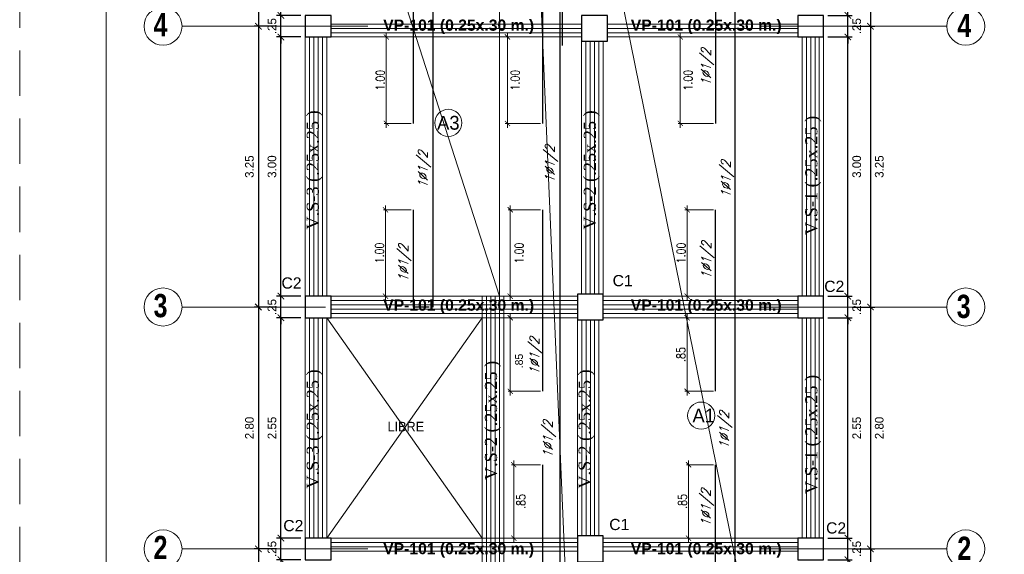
# Model space of a CAD drawing. Header units: metres. Extents: x -11 to 490, y -19 to 215.
# Tile 46 of 73: x 89 to 100, y 4 to 10. Entities that reach past the tile are written whole.
import ezdxf
from ezdxf.enums import TextEntityAlignment as Align

# ---------------------------------------------------------------- set-up
doc = ezdxf.new("R2010")
doc.units = ezdxf.units.M
doc.linetypes.add('DASHED', pattern=[19.05, 12.7, -6.35])
doc.linetypes.add('HIDDEN', pattern=[0.375, 0.25, -0.125])
for name, color, linetype, lineweight in [('COLUMNAS', 5, 'Continuous', 80), ('COTAS', 9, 'Continuous', 13), ('EJES', 251, 'Continuous', 20), ('LAYER2', 1, 'Continuous', 20), ('Pluma 0.2', 252, 'Continuous', 20)]:
    doc.layers.add(name, color=color, linetype=linetype, lineweight=lineweight)
doc.layers.add('FIERRO', color=5, linetype='Continuous')
doc.layers.add('VIGAS', color=2, linetype='Continuous')
doc.layers.add('no se imprime', color=8, linetype='DASHED', plot=False)
doc.layers.add('PLUMA 0.8', color=7, linetype='Continuous', lineweight=80, true_color=0x2e2e2e)
doc.layers.add('VIGAS DE CIMENTACION', color=6, linetype='Continuous', lineweight=30, true_color=0xff00ff)
doc.styles.add('ARIAL', font='arial.ttf', dxfattribs={"width": 0.95})
doc.styles.add('ARIALNEG', font='arialbd.ttf')
doc.styles.add('DUTCHBI', font='dutchbi.ttf')
doc.styles.add('joe1', font='impact.ttf')
doc.styles.add('STYLE5', font='romans.shx', dxfattribs={"width": 0.8})
doc.styles.add('TEXTOCENT', font='GOTHIC.TTF')
doc.styles.add('ZOILA', font='arial.ttf', dxfattribs={"oblique": 0.01})
doc.dimstyles.new('PLANTA50', dxfattribs={"dimscale": 0.5, "dimtxt": 0.2, "dimasz": 0.15, "dimexe": 0.1, "dimexo": 0.1, "dimgap": 0.1, "dimtad": 2, "dimzin": 7, "dimdsep": 46, "dimtxsty": 'TEXTOCENT', "dimblk": 'ARCHTICK', "dimcen": 0.2, "dimdle": 0.1, "dimclrd": 8, "dimclre": 8, "dimclrt": 256, "dimaunit": 1, "dimadec": 0, "dimazin": 0, "dimtfac": 1, "dimtix": 1, "dimtmove": 2, "dimatfit": 3, "dimldrblk": 'ARCHTICK', "dimfxl": 1, "dimtolj": 1, "dimtzin": 0, "dimarcsym": 0})

# ---------------------------------------------------------------- blocks, each defined once
blk = doc.blocks.new('_ARCHTICK')
at = {"color": 0, "linetype": 'ByBlock', "const_width": 0.15}
blk.add_lwpolyline([(-0.5, -0.5), (0.5, 0.5)], dxfattribs=at)
blk = doc.blocks.new('*D665')
at = {"layer": 'COTAS', "color": 8, "lineweight": -2, "transparency": 16777216}
for p, q in [((98.362, 3.92), (98.624, 3.92)), ((98.574, 3.97), (98.574, 0.295)), ((98.132, 0.345), (98.624, 0.345))]:
    blk.add_line(p, q, dxfattribs=at)
at = {"layer": 'Defpoints', "color": 0, "lineweight": 5, "transparency": 16777216}
for p in [(98.312, 3.92), (98.082, 0.345), (98.574, 0.345)]:
    blk.add_point(p, dxfattribs=at)
at = {"layer": 'COTAS', "color": 8, "lineweight": -2, "transparency": 16777216, "xscale": 0.075, "yscale": 0.075, "zscale": 0.075}
for p, rotation in [((98.574, 3.92), 90), ((98.574, 0.345), 270)]:
    blk.add_blockref('_ARCHTICK', p, dxfattribs=dict(at, rotation=rotation))
at = {"layer": 'COTAS', "transparency": 16777216, "insert": (98.676, 2.133), "char_height": 0.1, "attachment_point": 5, "rotation": 90, "style": 'TEXTOCENT'}
blk.add_mtext('\\A1;3.58', dxfattribs=at)
blk = doc.blocks.new('*D607')
at = {"layer": 'COTAS', "color": 8, "lineweight": -2, "transparency": 16777216}
for p, q in [((98.312, 4.045), (98.312, 4.12)), ((98.082, 4.045), (98.362, 4.045)), ((98.312, 3.795), (98.312, 4.045)), ((98.082, 3.795), (98.362, 3.795)), ((98.312, 3.795), (98.312, 3.72))]:
    blk.add_line(p, q, dxfattribs=at)
at = {"layer": 'Defpoints', "color": 0, "lineweight": 5, "transparency": 16777216}
for p in [(98.032, 4.045), (98.312, 4.045), (98.032, 3.795)]:
    blk.add_point(p, dxfattribs=at)
at = {"layer": 'COTAS', "color": 8, "lineweight": -2, "transparency": 16777216, "xscale": 0.075, "yscale": 0.075, "zscale": 0.075}
for p, rotation in [((98.312, 4.045), 270), ((98.312, 3.795), 90)]:
    blk.add_blockref('_ARCHTICK', p, dxfattribs=dict(at, rotation=rotation))
at = {"layer": 'COTAS', "transparency": 16777216, "insert": (98.415, 3.92), "char_height": 0.1, "attachment_point": 5, "rotation": 90, "style": 'TEXTOCENT'}
blk.add_mtext('\\A1;.25', dxfattribs=at)
blk = doc.blocks.new('*D608')
at = {"layer": 'COTAS', "color": 8, "lineweight": -2, "transparency": 16777216}
for p, q in [((98.312, 3.995), (98.312, 6.645)), ((98.082, 6.595), (98.362, 6.595)), ((98.082, 4.045), (98.362, 4.045))]:
    blk.add_line(p, q, dxfattribs=at)
at = {"layer": 'Defpoints', "color": 0, "lineweight": 5, "transparency": 16777216}
for p in [(98.032, 6.595), (98.312, 6.595), (98.032, 4.045)]:
    blk.add_point(p, dxfattribs=at)
at = {"layer": 'COTAS', "color": 8, "lineweight": -2, "transparency": 16777216, "xscale": 0.075, "yscale": 0.075, "zscale": 0.075}
for p, rotation in [((98.312, 6.595), 90), ((98.312, 4.045), 270)]:
    blk.add_blockref('_ARCHTICK', p, dxfattribs=dict(at, rotation=rotation))
at = {"layer": 'COTAS', "transparency": 16777216, "insert": (98.415, 5.32), "char_height": 0.1, "attachment_point": 5, "rotation": 90, "style": 'TEXTOCENT'}
blk.add_mtext('\\A1;2.55', dxfattribs=at)
blk = doc.blocks.new('*D609')
at = {"layer": 'COTAS', "color": 8, "lineweight": -2, "transparency": 16777216}
for p, q in [((98.082, 9.845), (98.362, 9.845)), ((98.312, 6.795), (98.312, 9.895)), ((98.082, 6.845), (98.362, 6.845))]:
    blk.add_line(p, q, dxfattribs=at)
at = {"layer": 'Defpoints', "color": 0, "lineweight": 5, "transparency": 16777216}
for p in [(98.032, 9.845), (98.312, 9.845), (98.032, 6.845)]:
    blk.add_point(p, dxfattribs=at)
at = {"layer": 'COTAS', "color": 8, "lineweight": -2, "transparency": 16777216, "xscale": 0.075, "yscale": 0.075, "zscale": 0.075}
for p, rotation in [((98.312, 9.845), 90), ((98.312, 6.845), 270)]:
    blk.add_blockref('_ARCHTICK', p, dxfattribs=dict(at, rotation=rotation))
at = {"layer": 'COTAS', "transparency": 16777216, "insert": (98.415, 8.345), "char_height": 0.1, "attachment_point": 5, "rotation": 90, "style": 'TEXTOCENT'}
blk.add_mtext('\\A1;3.00', dxfattribs=at)
blk = doc.blocks.new('*D610')
at = {"layer": 'COTAS', "color": 8, "lineweight": -2, "transparency": 16777216}
for p, q in [((98.312, 10.095), (98.312, 10.17)), ((98.082, 10.095), (98.362, 10.095)), ((98.312, 9.845), (98.312, 10.095)), ((98.082, 9.845), (98.362, 9.845)), ((98.312, 9.845), (98.312, 9.77))]:
    blk.add_line(p, q, dxfattribs=at)
at = {"layer": 'Defpoints', "color": 0, "lineweight": 5, "transparency": 16777216}
for p in [(98.032, 10.095), (98.312, 10.095), (98.032, 9.845)]:
    blk.add_point(p, dxfattribs=at)
at = {"layer": 'COTAS', "color": 8, "lineweight": -2, "transparency": 16777216, "xscale": 0.075, "yscale": 0.075, "zscale": 0.075}
for p, rotation in [((98.312, 10.095), 270), ((98.312, 9.845), 90)]:
    blk.add_blockref('_ARCHTICK', p, dxfattribs=dict(at, rotation=rotation))
at = {"layer": 'COTAS', "transparency": 16777216, "insert": (98.415, 9.97), "char_height": 0.1, "attachment_point": 5, "rotation": 90, "style": 'TEXTOCENT'}
blk.add_mtext('\\A1;.25', dxfattribs=at)
blk = doc.blocks.new('*D619')
at = {"layer": 'COTAS', "color": 8, "lineweight": -2, "transparency": 16777216}
for p, q in [((98.574, 6.77), (98.574, 3.87)), ((98.362, 6.72), (98.624, 6.72)), ((98.362, 3.92), (98.624, 3.92))]:
    blk.add_line(p, q, dxfattribs=at)
at = {"layer": 'Defpoints', "color": 0, "lineweight": 5, "transparency": 16777216}
for p in [(98.312, 6.72), (98.312, 3.92), (98.574, 3.92)]:
    blk.add_point(p, dxfattribs=at)
at = {"layer": 'COTAS', "color": 8, "lineweight": -2, "transparency": 16777216, "xscale": 0.075, "yscale": 0.075, "zscale": 0.075}
for p, rotation in [((98.574, 6.72), 90), ((98.574, 3.92), 270)]:
    blk.add_blockref('_ARCHTICK', p, dxfattribs=dict(at, rotation=rotation))
at = {"layer": 'COTAS', "transparency": 16777216, "insert": (98.676, 5.32), "char_height": 0.1, "attachment_point": 5, "rotation": 90, "style": 'TEXTOCENT'}
blk.add_mtext('\\A1;2.80', dxfattribs=at)
blk = doc.blocks.new('*D620')
at = {"layer": 'COTAS', "color": 8, "lineweight": -2, "transparency": 16777216}
for p, q in [((98.362, 13.02), (98.624, 13.02)), ((98.574, 13.07), (98.574, 9.92)), ((98.362, 9.97), (98.624, 9.97))]:
    blk.add_line(p, q, dxfattribs=at)
at = {"layer": 'Defpoints', "color": 0, "lineweight": 5, "transparency": 16777216}
for p in [(98.312, 13.02), (98.312, 9.97), (98.574, 9.97)]:
    blk.add_point(p, dxfattribs=at)
at = {"layer": 'COTAS', "color": 8, "lineweight": -2, "transparency": 16777216, "xscale": 0.075, "yscale": 0.075, "zscale": 0.075}
for p, rotation in [((98.574, 13.02), 90), ((98.574, 9.97), 270)]:
    blk.add_blockref('_ARCHTICK', p, dxfattribs=dict(at, rotation=rotation))
at = {"layer": 'COTAS', "transparency": 16777216, "insert": (98.676, 11.495), "char_height": 0.1, "attachment_point": 5, "rotation": 90, "style": 'TEXTOCENT'}
blk.add_mtext('\\A1;3.05', dxfattribs=at)
blk = doc.blocks.new('*D624')
at = {"layer": 'COTAS', "color": 8, "lineweight": -2, "transparency": 16777216}
for p, q in [((98.082, 6.845), (98.362, 6.845)), ((98.312, 6.845), (98.312, 6.92)), ((98.312, 6.595), (98.312, 6.845)), ((98.082, 6.595), (98.362, 6.595)), ((98.312, 6.595), (98.312, 6.52))]:
    blk.add_line(p, q, dxfattribs=at)
at = {"layer": 'Defpoints', "color": 0, "lineweight": 5, "transparency": 16777216}
for p in [(98.032, 6.845), (98.312, 6.845), (98.032, 6.595)]:
    blk.add_point(p, dxfattribs=at)
at = {"layer": 'COTAS', "color": 8, "lineweight": -2, "transparency": 16777216, "xscale": 0.075, "yscale": 0.075, "zscale": 0.075}
for p, rotation in [((98.312, 6.845), 270), ((98.312, 6.595), 90)]:
    blk.add_blockref('_ARCHTICK', p, dxfattribs=dict(at, rotation=rotation))
at = {"layer": 'COTAS', "transparency": 16777216, "insert": (98.415, 6.72), "char_height": 0.1, "attachment_point": 5, "rotation": 90, "style": 'TEXTOCENT'}
blk.add_mtext('\\A1;.25', dxfattribs=at)
blk = doc.blocks.new('*D628')
at = {"layer": 'COTAS', "color": 8, "lineweight": -2, "transparency": 16777216}
for p, q in [((91.701, 3.92), (91.44, 3.92)), ((91.49, 3.97), (91.49, 0.295)), ((91.932, 0.345), (91.44, 0.345))]:
    blk.add_line(p, q, dxfattribs=at)
at = {"layer": 'Defpoints', "color": 0, "lineweight": 5, "transparency": 16777216}
for p in [(91.751, 3.92), (91.49, 0.345), (91.982, 0.345)]:
    blk.add_point(p, dxfattribs=at)
at = {"layer": 'COTAS', "color": 8, "lineweight": -2, "transparency": 16777216, "xscale": 0.075, "yscale": 0.075, "zscale": 0.075}
for p, rotation in [((91.49, 3.92), 90), ((91.49, 0.345), 270)]:
    blk.add_blockref('_ARCHTICK', p, dxfattribs=dict(at, rotation=rotation))
at = {"layer": 'COTAS', "transparency": 16777216, "insert": (91.387, 2.133), "char_height": 0.1, "attachment_point": 5, "rotation": 90, "style": 'TEXTOCENT'}
blk.add_mtext('\\A1;3.58', dxfattribs=at)
blk = doc.blocks.new('*D629')
at = {"layer": 'COTAS', "color": 8, "lineweight": -2, "transparency": 16777216}
for p, q in [((91.751, 4.045), (91.751, 4.12)), ((91.982, 4.045), (91.701, 4.045)), ((91.751, 3.795), (91.751, 4.045)), ((91.982, 3.795), (91.701, 3.795)), ((91.751, 3.795), (91.751, 3.72))]:
    blk.add_line(p, q, dxfattribs=at)
at = {"layer": 'Defpoints', "color": 0, "lineweight": 5, "transparency": 16777216}
for p in [(91.751, 4.045), (92.032, 4.045), (92.032, 3.795)]:
    blk.add_point(p, dxfattribs=at)
at = {"layer": 'COTAS', "color": 8, "lineweight": -2, "transparency": 16777216, "xscale": 0.075, "yscale": 0.075, "zscale": 0.075}
for p, rotation in [((91.751, 4.045), 270), ((91.751, 3.795), 90)]:
    blk.add_blockref('_ARCHTICK', p, dxfattribs=dict(at, rotation=rotation))
at = {"layer": 'COTAS', "transparency": 16777216, "insert": (91.648, 3.92), "char_height": 0.1, "attachment_point": 5, "rotation": 90, "style": 'TEXTOCENT'}
blk.add_mtext('\\A1;.25', dxfattribs=at)
blk = doc.blocks.new('*D630')
at = {"layer": 'COTAS', "color": 8, "lineweight": -2, "transparency": 16777216}
for p, q in [((91.751, 3.995), (91.751, 6.645)), ((91.982, 6.595), (91.701, 6.595)), ((91.982, 4.045), (91.701, 4.045))]:
    blk.add_line(p, q, dxfattribs=at)
at = {"layer": 'Defpoints', "color": 0, "lineweight": 5, "transparency": 16777216}
for p in [(91.751, 6.595), (92.032, 6.595), (92.032, 4.045)]:
    blk.add_point(p, dxfattribs=at)
at = {"layer": 'COTAS', "color": 8, "lineweight": -2, "transparency": 16777216, "xscale": 0.075, "yscale": 0.075, "zscale": 0.075}
for p, rotation in [((91.751, 6.595), 90), ((91.751, 4.045), 270)]:
    blk.add_blockref('_ARCHTICK', p, dxfattribs=dict(at, rotation=rotation))
at = {"layer": 'COTAS', "transparency": 16777216, "insert": (91.648, 5.32), "char_height": 0.1, "attachment_point": 5, "rotation": 90, "style": 'TEXTOCENT'}
blk.add_mtext('\\A1;2.55', dxfattribs=at)
blk = doc.blocks.new('*D631')
at = {"layer": 'COTAS', "color": 8, "lineweight": -2, "transparency": 16777216}
for p, q in [((91.982, 9.845), (91.701, 9.845)), ((91.751, 6.795), (91.751, 9.895)), ((91.982, 6.845), (91.701, 6.845))]:
    blk.add_line(p, q, dxfattribs=at)
at = {"layer": 'Defpoints', "color": 0, "lineweight": 5, "transparency": 16777216}
for p in [(91.751, 9.845), (92.032, 9.845), (92.032, 6.845)]:
    blk.add_point(p, dxfattribs=at)
at = {"layer": 'COTAS', "color": 8, "lineweight": -2, "transparency": 16777216, "xscale": 0.075, "yscale": 0.075, "zscale": 0.075}
for p, rotation in [((91.751, 9.845), 90), ((91.751, 6.845), 270)]:
    blk.add_blockref('_ARCHTICK', p, dxfattribs=dict(at, rotation=rotation))
at = {"layer": 'COTAS', "transparency": 16777216, "insert": (91.648, 8.345), "char_height": 0.1, "attachment_point": 5, "rotation": 90, "style": 'TEXTOCENT'}
blk.add_mtext('\\A1;3.00', dxfattribs=at)
blk = doc.blocks.new('*D632')
at = {"layer": 'COTAS', "color": 8, "lineweight": -2, "transparency": 16777216}
for p, q in [((91.751, 10.095), (91.751, 10.17)), ((91.982, 10.095), (91.701, 10.095)), ((91.751, 9.845), (91.751, 10.095)), ((91.982, 9.845), (91.701, 9.845)), ((91.751, 9.845), (91.751, 9.77))]:
    blk.add_line(p, q, dxfattribs=at)
at = {"layer": 'Defpoints', "color": 0, "lineweight": 5, "transparency": 16777216}
for p in [(91.751, 10.095), (92.032, 10.095), (92.032, 9.845)]:
    blk.add_point(p, dxfattribs=at)
at = {"layer": 'COTAS', "color": 8, "lineweight": -2, "transparency": 16777216, "xscale": 0.075, "yscale": 0.075, "zscale": 0.075}
for p, rotation in [((91.751, 10.095), 270), ((91.751, 9.845), 90)]:
    blk.add_blockref('_ARCHTICK', p, dxfattribs=dict(at, rotation=rotation))
at = {"layer": 'COTAS', "transparency": 16777216, "insert": (91.648, 9.97), "char_height": 0.1, "attachment_point": 5, "rotation": 90, "style": 'TEXTOCENT'}
blk.add_mtext('\\A1;.25', dxfattribs=at)
blk = doc.blocks.new('*D640')
at = {"layer": 'COTAS', "color": 8, "lineweight": -2, "transparency": 16777216}
for p, q in [((91.49, 6.77), (91.49, 3.87)), ((91.701, 6.72), (91.44, 6.72)), ((91.701, 3.92), (91.44, 3.92))]:
    blk.add_line(p, q, dxfattribs=at)
at = {"layer": 'Defpoints', "color": 0, "lineweight": 5, "transparency": 16777216}
for p in [(91.751, 6.72), (91.49, 3.92), (91.751, 3.92)]:
    blk.add_point(p, dxfattribs=at)
at = {"layer": 'COTAS', "color": 8, "lineweight": -2, "transparency": 16777216, "xscale": 0.075, "yscale": 0.075, "zscale": 0.075}
for p, rotation in [((91.49, 6.72), 90), ((91.49, 3.92), 270)]:
    blk.add_blockref('_ARCHTICK', p, dxfattribs=dict(at, rotation=rotation))
at = {"layer": 'COTAS', "transparency": 16777216, "insert": (91.387, 5.32), "char_height": 0.1, "attachment_point": 5, "rotation": 90, "style": 'TEXTOCENT'}
blk.add_mtext('\\A1;2.80', dxfattribs=at)
blk = doc.blocks.new('*D641')
at = {"layer": 'COTAS', "color": 8, "lineweight": -2, "transparency": 16777216}
for p, q in [((91.701, 13.02), (91.44, 13.02)), ((91.49, 13.07), (91.49, 9.92)), ((91.701, 9.97), (91.44, 9.97))]:
    blk.add_line(p, q, dxfattribs=at)
at = {"layer": 'Defpoints', "color": 0, "lineweight": 5, "transparency": 16777216}
for p in [(91.751, 13.02), (91.49, 9.97), (91.751, 9.97)]:
    blk.add_point(p, dxfattribs=at)
at = {"layer": 'COTAS', "color": 8, "lineweight": -2, "transparency": 16777216, "xscale": 0.075, "yscale": 0.075, "zscale": 0.075}
for p, rotation in [((91.49, 13.02), 90), ((91.49, 9.97), 270)]:
    blk.add_blockref('_ARCHTICK', p, dxfattribs=dict(at, rotation=rotation))
at = {"layer": 'COTAS', "transparency": 16777216, "insert": (91.387, 11.495), "char_height": 0.1, "attachment_point": 5, "rotation": 90, "style": 'TEXTOCENT'}
blk.add_mtext('\\A1;3.05', dxfattribs=at)
blk = doc.blocks.new('*D645')
at = {"layer": 'COTAS', "color": 8, "lineweight": -2, "transparency": 16777216}
for p, q in [((91.982, 6.845), (91.701, 6.845)), ((91.751, 6.845), (91.751, 6.92)), ((91.751, 6.595), (91.751, 6.845)), ((91.982, 6.595), (91.701, 6.595)), ((91.751, 6.595), (91.751, 6.52))]:
    blk.add_line(p, q, dxfattribs=at)
at = {"layer": 'Defpoints', "color": 0, "lineweight": 5, "transparency": 16777216}
for p in [(91.751, 6.845), (92.032, 6.845), (92.032, 6.595)]:
    blk.add_point(p, dxfattribs=at)
at = {"layer": 'COTAS', "color": 8, "lineweight": -2, "transparency": 16777216, "xscale": 0.075, "yscale": 0.075, "zscale": 0.075}
for p, rotation in [((91.751, 6.845), 270), ((91.751, 6.595), 90)]:
    blk.add_blockref('_ARCHTICK', p, dxfattribs=dict(at, rotation=rotation))
at = {"layer": 'COTAS', "transparency": 16777216, "insert": (91.648, 6.72), "char_height": 0.1, "attachment_point": 5, "rotation": 90, "style": 'TEXTOCENT'}
blk.add_mtext('\\A1;.25', dxfattribs=at)
blk = doc.blocks.new('*D646')
at = {"layer": 'COTAS', "color": 8, "lineweight": -2, "transparency": 16777216}
for p, q in [((98.362, 9.97), (98.624, 9.97)), ((98.574, 10.02), (98.574, 6.67)), ((98.362, 6.72), (98.624, 6.72))]:
    blk.add_line(p, q, dxfattribs=at)
at = {"layer": 'Defpoints', "color": 0, "lineweight": 5, "transparency": 16777216}
for p in [(98.312, 9.97), (98.312, 6.72), (98.574, 6.72)]:
    blk.add_point(p, dxfattribs=at)
at = {"layer": 'COTAS', "color": 8, "lineweight": -2, "transparency": 16777216, "xscale": 0.075, "yscale": 0.075, "zscale": 0.075}
for p, rotation in [((98.574, 9.97), 90), ((98.574, 6.72), 270)]:
    blk.add_blockref('_ARCHTICK', p, dxfattribs=dict(at, rotation=rotation))
at = {"layer": 'COTAS', "transparency": 16777216, "insert": (98.676, 8.345), "char_height": 0.1, "attachment_point": 5, "rotation": 90, "style": 'TEXTOCENT'}
blk.add_mtext('\\A1;3.25', dxfattribs=at)
blk = doc.blocks.new('*D647')
at = {"layer": 'COTAS', "color": 8, "lineweight": -2, "transparency": 16777216}
for p, q in [((91.701, 9.97), (91.44, 9.97)), ((91.49, 10.02), (91.49, 6.67)), ((91.701, 6.72), (91.44, 6.72))]:
    blk.add_line(p, q, dxfattribs=at)
at = {"layer": 'Defpoints', "color": 0, "lineweight": 5, "transparency": 16777216}
for p in [(91.751, 9.97), (91.49, 6.72), (91.751, 6.72)]:
    blk.add_point(p, dxfattribs=at)
at = {"layer": 'COTAS', "color": 8, "lineweight": -2, "transparency": 16777216, "xscale": 0.075, "yscale": 0.075, "zscale": 0.075}
for p, rotation in [((91.49, 9.97), 90), ((91.49, 6.72), 270)]:
    blk.add_blockref('_ARCHTICK', p, dxfattribs=dict(at, rotation=rotation))
at = {"layer": 'COTAS', "transparency": 16777216, "insert": (91.387, 8.345), "char_height": 0.1, "attachment_point": 5, "rotation": 90, "style": 'TEXTOCENT'}
blk.add_mtext('\\A1;3.25', dxfattribs=at)
blk = doc.blocks.new('*D672')
at = {"layer": 'Defpoints', "color": 0, "lineweight": 5, "transparency": 16777216}
for p in [(94.781, 7.845), (94.406, 6.845), (94.87, 6.845)]:
    blk.add_point(p, dxfattribs=at)
at = {"layer": 'FIERRO', "color": 152, "linetype": 'Continuous', "lineweight": 5, "transparency": 16777216}
for p, q in [((94.406, 7.895), (94.406, 6.795)), ((94.756, 7.845), (94.381, 7.845)), ((94.845, 6.845), (94.381, 6.845))]:
    blk.add_line(p, q, dxfattribs=at)
at = {"layer": 'FIERRO', "color": 152, "lineweight": 5, "transparency": 16777216, "xscale": 0.06, "yscale": 0.06, "zscale": 0.06}
for p, rotation in [((94.406, 7.845), 90), ((94.406, 6.845), 270)]:
    blk.add_blockref('_ARCHTICK', p, dxfattribs=dict(at, rotation=rotation))
at = {"layer": 'FIERRO', "color": 2, "transparency": 16777216, "insert": (94.507, 7.345), "char_height": 0.1, "attachment_point": 5, "rotation": 90, "style": 'STYLE5'}
blk.add_mtext('\\A1;1.00', dxfattribs=at)
blk = doc.blocks.new('*D497')
at = {"layer": 'COTAS', "color": 152, "linetype": 'Continuous', "lineweight": 5, "transparency": 16777216}
for p, q in [((94.406, 5.695), (94.406, 6.645)), ((94.845, 6.595), (94.381, 6.595)), ((94.756, 5.745), (94.381, 5.745))]:
    blk.add_line(p, q, dxfattribs=at)
at = {"layer": 'Defpoints', "color": 0, "linetype": 'Continuous', "lineweight": 5, "transparency": 16777216}
for p in [(94.406, 6.595), (94.87, 6.595), (94.781, 5.745)]:
    blk.add_point(p, dxfattribs=at)
at = {"layer": 'COTAS', "color": 152, "linetype": 'Continuous', "lineweight": 5, "transparency": 16777216, "xscale": 0.06, "yscale": 0.06, "zscale": 0.06}
for p, rotation in [((94.406, 6.595), 90), ((94.406, 5.745), 270)]:
    blk.add_blockref('_ARCHTICK', p, dxfattribs=dict(at, rotation=rotation))
at = {"layer": 'COTAS', "color": 2, "linetype": 'Continuous', "lineweight": 5, "transparency": 16777216, "insert": (94.507, 6.095), "char_height": 0.09, "attachment_point": 5, "rotation": 90, "style": 'TEXTOCENT'}
blk.add_mtext('\\A1;.85', dxfattribs=at)
blk = doc.blocks.new('*D673')
at = {"layer": 'Defpoints', "color": 0, "lineweight": 5, "transparency": 16777216}
for p in [(94.781, 4.895), (94.446, 4.045), (94.781, 4.045)]:
    blk.add_point(p, dxfattribs=at)
at = {"layer": 'FIERRO', "color": 152, "linetype": 'Continuous', "lineweight": 5, "transparency": 16777216}
for p, q in [((94.446, 4.945), (94.446, 3.995)), ((94.756, 4.895), (94.421, 4.895)), ((94.756, 4.045), (94.421, 4.045))]:
    blk.add_line(p, q, dxfattribs=at)
at = {"layer": 'FIERRO', "color": 152, "lineweight": 5, "transparency": 16777216, "xscale": 0.06, "yscale": 0.06, "zscale": 0.06}
for p, rotation in [((94.446, 4.895), 90), ((94.446, 4.045), 270)]:
    blk.add_blockref('_ARCHTICK', p, dxfattribs=dict(at, rotation=rotation))
at = {"layer": 'FIERRO', "color": 2, "transparency": 16777216, "insert": (94.529, 4.47), "char_height": 0.1, "attachment_point": 5, "rotation": 90, "style": 'STYLE5'}
blk.add_mtext('\\A1;.85', dxfattribs=at)
blk = doc.blocks.new('*D670')
at = {"layer": 'Defpoints', "color": 0, "lineweight": 5, "transparency": 16777216}
for p in [(94.373, 9.845), (94.87, 9.845), (94.781, 8.845)]:
    blk.add_point(p, dxfattribs=at)
at = {"layer": 'FIERRO', "color": 152, "linetype": 'Continuous', "lineweight": 5, "transparency": 16777216}
for p, q in [((94.845, 9.845), (94.348, 9.845)), ((94.373, 8.795), (94.373, 9.895)), ((94.756, 8.845), (94.348, 8.845))]:
    blk.add_line(p, q, dxfattribs=at)
at = {"layer": 'FIERRO', "color": 152, "lineweight": 5, "transparency": 16777216, "xscale": 0.06, "yscale": 0.06, "zscale": 0.06}
for p, rotation in [((94.373, 9.845), 90), ((94.373, 8.845), 270)]:
    blk.add_blockref('_ARCHTICK', p, dxfattribs=dict(at, rotation=rotation))
at = {"layer": 'FIERRO', "color": 2, "transparency": 16777216, "insert": (94.463, 9.345), "char_height": 0.1, "attachment_point": 5, "rotation": 90, "style": 'STYLE5'}
blk.add_mtext('\\A1;1.00', dxfattribs=at)
blk = doc.blocks.new('*D713')
at = {"layer": 'Defpoints', "color": 0, "lineweight": 5, "transparency": 16777216}
for p in [(92.971, 9.845), (93.284, 9.845), (93.284, 8.845)]:
    blk.add_point(p, dxfattribs=at)
at = {"layer": 'FIERRO', "color": 152, "linetype": 'Continuous', "lineweight": 5, "transparency": 16777216}
for p, q in [((93.259, 9.845), (92.946, 9.845)), ((92.971, 8.795), (92.971, 9.895)), ((93.259, 8.845), (92.946, 8.845))]:
    blk.add_line(p, q, dxfattribs=at)
at = {"layer": 'FIERRO', "color": 152, "lineweight": 5, "transparency": 16777216, "xscale": 0.06, "yscale": 0.06, "zscale": 0.06}
for p, rotation in [((92.971, 9.845), 90), ((92.971, 8.845), 270)]:
    blk.add_blockref('_ARCHTICK', p, dxfattribs=dict(at, rotation=rotation))
at = {"layer": 'FIERRO', "color": 2, "transparency": 16777216, "insert": (92.901, 9.345), "char_height": 0.1, "attachment_point": 5, "rotation": 90, "style": 'STYLE5'}
blk.add_mtext('\\A1;1.00', dxfattribs=at)
blk = doc.blocks.new('*D715')
at = {"layer": 'Defpoints', "color": 0, "lineweight": 5, "transparency": 16777216}
for p in [(93.284, 7.845), (92.962, 6.845), (93.284, 6.845)]:
    blk.add_point(p, dxfattribs=at)
at = {"layer": 'FIERRO', "color": 152, "linetype": 'Continuous', "lineweight": 5, "transparency": 16777216}
for p, q in [((92.962, 7.895), (92.962, 6.795)), ((93.259, 7.845), (92.937, 7.845)), ((93.259, 6.845), (92.937, 6.845))]:
    blk.add_line(p, q, dxfattribs=at)
at = {"layer": 'FIERRO', "color": 152, "lineweight": 5, "transparency": 16777216, "xscale": 0.06, "yscale": 0.06, "zscale": 0.06}
for p, rotation in [((92.962, 7.845), 90), ((92.962, 6.845), 270)]:
    blk.add_blockref('_ARCHTICK', p, dxfattribs=dict(at, rotation=rotation))
at = {"layer": 'FIERRO', "color": 2, "transparency": 16777216, "insert": (92.892, 7.345), "char_height": 0.1, "attachment_point": 5, "rotation": 90, "style": 'STYLE5'}
blk.add_mtext('\\A1;1.00', dxfattribs=at)
blk = doc.blocks.new('*D719')
at = {"layer": 'Defpoints', "color": 0, "lineweight": 5, "transparency": 16777216}
for p in [(96.781, 4.895), (96.468, 4.045), (96.781, 4.045)]:
    blk.add_point(p, dxfattribs=at)
at = {"layer": 'FIERRO', "color": 152, "linetype": 'Continuous', "lineweight": 5, "transparency": 16777216}
for p, q in [((96.468, 4.945), (96.468, 3.995)), ((96.756, 4.895), (96.443, 4.895)), ((96.756, 4.045), (96.443, 4.045))]:
    blk.add_line(p, q, dxfattribs=at)
at = {"layer": 'FIERRO', "color": 152, "lineweight": 5, "transparency": 16777216, "xscale": 0.06, "yscale": 0.06, "zscale": 0.06}
for p, rotation in [((96.468, 4.895), 90), ((96.468, 4.045), 270)]:
    blk.add_blockref('_ARCHTICK', p, dxfattribs=dict(at, rotation=rotation))
at = {"layer": 'FIERRO', "color": 2, "transparency": 16777216, "insert": (96.398, 4.47), "char_height": 0.1, "attachment_point": 5, "rotation": 90, "style": 'STYLE5'}
blk.add_mtext('\\A1;.85', dxfattribs=at)
blk = doc.blocks.new('*D721')
at = {"layer": 'Defpoints', "color": 0, "lineweight": 5, "transparency": 16777216}
for p in [(96.451, 6.595), (96.781, 6.595), (96.781, 5.745)]:
    blk.add_point(p, dxfattribs=at)
at = {"layer": 'FIERRO', "color": 152, "linetype": 'Continuous', "lineweight": 5, "transparency": 16777216}
for p, q in [((96.451, 5.695), (96.451, 6.645)), ((96.756, 6.595), (96.426, 6.595)), ((96.756, 5.745), (96.426, 5.745))]:
    blk.add_line(p, q, dxfattribs=at)
at = {"layer": 'FIERRO', "color": 152, "lineweight": 5, "transparency": 16777216, "xscale": 0.06, "yscale": 0.06, "zscale": 0.06}
for p, rotation in [((96.451, 6.595), 90), ((96.451, 5.745), 270)]:
    blk.add_blockref('_ARCHTICK', p, dxfattribs=dict(at, rotation=rotation))
at = {"layer": 'FIERRO', "color": 2, "transparency": 16777216, "insert": (96.381, 6.17), "char_height": 0.1, "attachment_point": 5, "rotation": 90, "style": 'STYLE5'}
blk.add_mtext('\\A1;.85', dxfattribs=at)
blk = doc.blocks.new('*D722')
at = {"layer": 'Defpoints', "color": 0, "lineweight": 5, "transparency": 16777216}
for p in [(96.781, 7.845), (96.452, 6.845), (96.781, 6.845)]:
    blk.add_point(p, dxfattribs=at)
at = {"layer": 'FIERRO', "color": 152, "linetype": 'Continuous', "lineweight": 5, "transparency": 16777216}
for p, q in [((96.452, 7.895), (96.452, 6.795)), ((96.756, 7.845), (96.427, 7.845)), ((96.756, 6.845), (96.427, 6.845))]:
    blk.add_line(p, q, dxfattribs=at)
at = {"layer": 'FIERRO', "color": 152, "lineweight": 5, "transparency": 16777216, "xscale": 0.06, "yscale": 0.06, "zscale": 0.06}
for p, rotation in [((96.452, 7.845), 90), ((96.452, 6.845), 270)]:
    blk.add_blockref('_ARCHTICK', p, dxfattribs=dict(at, rotation=rotation))
at = {"layer": 'FIERRO', "color": 2, "transparency": 16777216, "insert": (96.382, 7.345), "char_height": 0.1, "attachment_point": 5, "rotation": 90, "style": 'STYLE5'}
blk.add_mtext('\\A1;1.00', dxfattribs=at)
blk = doc.blocks.new('*D723')
at = {"layer": 'Defpoints', "color": 0, "lineweight": 5, "transparency": 16777216}
for p in [(96.373, 9.845), (96.87, 9.845), (96.781, 8.845)]:
    blk.add_point(p, dxfattribs=at)
at = {"layer": 'FIERRO', "color": 152, "linetype": 'Continuous', "lineweight": 5, "transparency": 16777216}
for p, q in [((96.845, 9.845), (96.348, 9.845)), ((96.373, 8.795), (96.373, 9.895)), ((96.756, 8.845), (96.348, 8.845))]:
    blk.add_line(p, q, dxfattribs=at)
at = {"layer": 'FIERRO', "color": 152, "lineweight": 5, "transparency": 16777216, "xscale": 0.06, "yscale": 0.06, "zscale": 0.06}
for p, rotation in [((96.373, 9.845), 90), ((96.373, 8.845), 270)]:
    blk.add_blockref('_ARCHTICK', p, dxfattribs=dict(at, rotation=rotation))
at = {"layer": 'FIERRO', "color": 2, "transparency": 16777216, "insert": (96.463, 9.345), "char_height": 0.1, "attachment_point": 5, "rotation": 90, "style": 'STYLE5'}
blk.add_mtext('\\A1;1.00', dxfattribs=at)

msp = doc.modelspace()

# ---------------------------------------------------------------- linework, layer by layer
at = {"layer": 'COLUMNAS', "color": 160, "linetype": 'Continuous', "lineweight": 30}
for points in [[(92.332, 10.095), (92.032, 10.095), (92.032, 9.845), (92.332, 9.845)], [(95.531, 10.095), (95.231, 10.095), (95.231, 9.795), (95.531, 9.795)], [(98.032, 10.095), (97.732, 10.095), (97.732, 9.845), (98.032, 9.845)], [(92.332, 6.845), (92.032, 6.845), (92.032, 6.595), (92.332, 6.595)], [(95.482, 6.87), (95.182, 6.87), (95.182, 6.57), (95.482, 6.57)], [(98.032, 6.845), (97.732, 6.845), (97.732, 6.595), (98.032, 6.595)], [(92.332, 4.045), (92.032, 4.045), (92.032, 3.795), (92.332, 3.795)], [(95.482, 4.07), (95.182, 4.07), (95.182, 3.77), (95.482, 3.77)], [(98.032, 4.045), (97.732, 4.045), (97.732, 3.795), (98.032, 3.795)]]:
    msp.add_lwpolyline(points, close=True, dxfattribs=at)
at = {"layer": 'EJES', "color": 152, "linetype": 'Continuous', "lineweight": 5}
for p, q in [((92.757, 9.97), (90.607, 9.97)), ((97.307, 9.97), (99.457, 9.97)), ((92.269, 6.72), (90.607, 6.72)), ((97.307, 6.72), (99.457, 6.72)), ((92.757, 3.92), (90.607, 3.92)), ((97.307, 3.92), (99.457, 3.92))]:
    msp.add_line(p, q, dxfattribs=at)
for centre in [(90.387, 9.97), (99.677, 9.97), (90.387, 6.72), (99.677, 6.72), (90.387, 3.92), (99.677, 3.92)]:
    msp.add_circle(centre, 0.22, dxfattribs=at)
at = {"layer": 'FIERRO', "color": 181}
for p, q in [((95.006, 20.225), (95.006, 9.745)), ((93.509, 13.02), (93.509, 6.72)), ((97.006, 11.517), (97.006, -0.078)), ((94.781, 8.845), (94.781, 10.995)), ((94.979, 10.195), (94.979, 0.471)), ((94.781, 5.745), (94.781, 7.845)), ((96.781, 5.745), (96.781, 7.845))]:
    msp.add_line(p, q, dxfattribs=at)
for points in [[(96.963, 11.517), (96.781, 11.517), (96.781, 8.845)], [(93.284, 8.845), (93.284, 10.995)], [(93.466, 6.72), (93.284, 6.72), (93.284, 7.845)], [(94.781, 2.745), (94.781, 4.895)], [(96.781, 2.745), (96.781, 4.895)]]:
    msp.add_lwpolyline(points, dxfattribs=at)
at = {"layer": 'no se imprime', "color": 251, "linetype": 'HIDDEN', "lineweight": 5, "ltscale": 2.1}
msp.add_lwpolyline([(88.728, -6.587), (88.728, 23.913), (131.728, 23.913), (131.728, -6.587)], close=True, dxfattribs=at)
at = {"layer": 'Pluma 0.2', "color": 4, "ltscale": 0.5}
msp.add_lwpolyline([(89.728, 22.913), (130.728, 22.913), (130.728, -5.587), (89.728, -5.587)], close=True, dxfattribs=at)
at = {"layer": 'VIGAS', "color": 40, "linetype": 'Continuous', "lineweight": 5}
for p, q in [((95.182, 0.345), (94.332, 20.345)), ((94.281, 6.845), (92.332, 12.895)), ((97.782, -0.005), (95.481, 11.345))]:
    msp.add_line(p, q, dxfattribs=at)
at = {"layer": 'VIGAS', "color": 11, "linetype": 'Continuous', "lineweight": 5}
msp.add_line((94.281, 6.845), (94.281, 13.145), dxfattribs=at)
at = {"layer": 'VIGAS', "color": 1, "linetype": 'Continuous', "lineweight": 5}
for p, q in [((95.231, 9.995), (92.332, 9.995)), ((95.231, 9.945), (92.332, 9.945)), ((95.531, 9.995), (97.731, 9.995)), ((95.531, 9.945), (97.731, 9.945)), ((92.082, 9.845), (92.082, 6.845)), ((92.132, 9.845), (92.132, 6.845)), ((95.231, 9.895), (92.332, 9.895)), ((95.531, 9.895), (97.731, 9.895)), ((97.932, 9.845), (97.932, 6.845)), ((97.982, 9.845), (97.982, 6.845)), ((95.281, 9.795), (95.281, 6.87)), ((95.331, 9.795), (95.331, 6.87)), ((94.131, 0.345), (94.131, 6.845)), ((94.181, 0.345), (94.181, 6.845)), ((94.231, 0.345), (94.231, 6.845)), ((94.281, 0.345), (94.281, 6.845)), ((95.182, 6.795), (92.332, 6.795)), ((95.182, 6.745), (92.332, 6.745)), ((95.482, 6.795), (97.732, 6.795)), ((95.482, 6.745), (97.732, 6.745)), ((95.182, 6.695), (92.332, 6.695)), ((95.182, 6.645), (92.332, 6.645)), ((95.482, 6.695), (97.732, 6.695)), ((95.482, 6.645), (97.732, 6.645)), ((92.082, 4.045), (92.082, 6.595)), ((92.132, 4.045), (92.132, 6.595)), ((95.232, 4.07), (95.232, 6.57)), ((95.282, 4.07), (95.282, 6.57)), ((97.832, 6.595), (97.832, 4.045)), ((97.882, 6.595), (97.882, 4.045)), ((97.932, 6.595), (97.932, 4.045)), ((97.982, 6.595), (97.982, 4.045)), ((95.182, 3.995), (92.332, 3.995)), ((95.482, 3.995), (97.732, 3.995)), ((95.182, 3.945), (92.332, 3.945)), ((95.182, 3.895), (92.332, 3.895)), ((95.482, 3.945), (97.732, 3.945)), ((95.482, 3.895), (97.732, 3.895))]:
    msp.add_line(p, q, dxfattribs=at)
at = {"layer": 'VIGAS', "color": 253, "linetype": 'Continuous', "lineweight": 9}
for p, q in [((92.032, 9.845), (92.032, 6.845)), ((95.231, 9.845), (92.332, 9.845)), ((95.231, 9.845), (95.231, 6.87)), ((95.531, 9.845), (97.731, 9.845)), ((98.032, 9.845), (98.032, 6.845)), ((95.182, 6.845), (92.332, 6.845)), ((94.081, 0.345), (94.081, 6.845)), ((94.331, 0.345), (94.331, 6.845)), ((95.482, 6.845), (97.732, 6.845)), ((92.032, 4.045), (92.032, 6.595)), ((95.182, 6.595), (92.332, 6.595)), ((95.182, 4.045), (95.182, 6.595)), ((95.482, 6.595), (97.732, 6.595)), ((97.782, 6.595), (97.782, 4.045)), ((98.032, 6.595), (98.032, 4.045))]:
    msp.add_line(p, q, dxfattribs=at)
at = {"layer": 'VIGAS', "color": 1, "linetype": 'Continuous', "lineweight": 5}
for points in [[(92.182, 9.845), (92.182, 6.844)], [(92.232, 9.845), (92.232, 6.844)], [(97.832, 6.845), (97.832, 9.845)], [(97.882, 6.845), (97.882, 9.845)], [(95.381, 9.795), (95.381, 6.87)], [(95.431, 9.795), (95.431, 6.87)], [(92.182, 4.045), (92.182, 6.597)], [(92.232, 4.045), (92.232, 6.596)], [(95.332, 4.07), (95.332, 6.57)], [(95.382, 4.07), (95.382, 6.57)]]:
    msp.add_lwpolyline(points, dxfattribs=at)
at = {"layer": 'VIGAS', "color": 253, "linetype": 'Continuous', "lineweight": 9}
for points in [[(92.282, 9.845), (92.282, 6.845)], [(97.782, 6.845), (97.782, 9.845)], [(95.481, 9.795), (95.481, 6.845)], [(92.282, 4.045), (92.282, 6.596)], [(95.432, 4.07), (95.432, 6.57)]]:
    msp.add_lwpolyline(points, dxfattribs=at)
at = {"layer": 'VIGAS', "color": 3, "linetype": 'Continuous', "lineweight": 5}
for centre in [(93.689, 8.851), (96.615, 5.463)]:
    msp.add_circle(centre, 0.157, dxfattribs=at)
at = {"layer": 'VIGAS DE CIMENTACION', "color": 1, "linetype": 'Continuous', "lineweight": 5}
for p, q in [((92.282, 4.045), (94.081, 6.595)), ((92.282, 6.595), (94.081, 4.045))]:
    msp.add_line(p, q, dxfattribs=at)
at = {"layer": 'VIGAS DE CIMENTACION', "color": 253, "linetype": 'Continuous', "lineweight": 9}
for p, q in [((95.182, 4.045), (92.332, 4.045)), ((95.482, 4.045), (97.732, 4.045))]:
    msp.add_line(p, q, dxfattribs=at)

# ---------------------------------------------------------------- texts
at = {"layer": 'EJES', "color": 132, "linetype": 'Continuous', "lineweight": 5, "style": 'joe1'}
for s, p in [('4', (90.278, 9.852)), ('4', (99.58, 9.843)), ('3', (90.278, 6.602)), ('3', (99.572, 6.593)), ('2', (90.278, 3.802)), ('2', (99.579, 3.793))]:
    msp.add_text(s, height=0.269, rotation=0.0007, dxfattribs=at).set_placement(p)
at = {"layer": 'EJES', "color": 7, "style": 'ARIALNEG'}
for p in [(93.808, 9.982), (96.673, 9.982), (93.808, 6.742), (96.673, 6.742), (93.808, 3.924), (96.673, 3.924)]:
    msp.add_text('VP-101 (0.25x.30 m.)', height=0.13, rotation=0.0007, dxfattribs=at).set_placement(p, align=Align.MIDDLE_CENTER)
at = {"layer": 'EJES', "color": 4, "style": 'ARIAL', "width": 0.95}
for s, p in [('A3', (93.559, 8.772)), ('A1', (96.514, 5.384))]:
    msp.add_text(s, height=0.16, rotation=0.0007, dxfattribs=at).set_placement(p)
at = {"layer": 'EJES', "color": 7, "style": 'ARIAL', "width": 0.95}
msp.add_text('LIBRE', height=0.11, rotation=0.0007, dxfattribs=at).set_placement((92.986, 5.281))
at = {"layer": 'LAYER2', "color": 7, "linetype": 'Continuous', "style": 'DUTCHBI'}
for s, p in [('  V.S-3 (.25x.25 )', (92.19, 7.51)), ('  V.S-2 (.25x.25 )', (95.396, 7.51)), ('  V.S-1 (.25x.25 )', (97.959, 7.447)), ('  V.S-2 (.25x.25 )', (94.252, 4.611)), ('  V.S-3 (.25x.25 )', (92.19, 4.512)), ('  V.S-2 (.25x.25 )', (95.336, 4.512)), ('  V.S-1 (.25x.25 )', (97.959, 4.449))]:
    msp.add_text(s, height=0.14, rotation=90, dxfattribs=at).set_placement(p)
at = {"layer": 'PLUMA 0.8', "color": 9, "linetype": 'Continuous', "lineweight": 5, "style": 'STYLE5', "oblique": 21, "width": 0.9}
for p in [(96.725, 9.49), (94.919, 8.37), (93.449, 8.306), (96.955, 8.195), (96.73, 7.255), (93.223, 7.223), (94.74, 6.148), (96.935, 5.291), (94.895, 5.186), (96.723, 4.392)]:
    msp.add_text('1Ø1/2', height=0.11, rotation=90, dxfattribs=at).set_placement(p, align=Align.CENTER)
at = {"layer": 'PLUMA 0.8', "color": 4, "linetype": 'Continuous', "lineweight": 25, "style": 'ZOILA', "oblique": 0.01}
for s, p in [('C2', (91.874, 6.933)), ('C1', (95.706, 6.96)), ('C2', (98.155, 6.894)), ('C2', (91.895, 4.125)), ('C1', (95.667, 4.138)), ('C2', (98.176, 4.098))]:
    msp.add_text(s, height=0.13, dxfattribs=at).set_placement(p, align=Align.CENTER)

# ---------------------------------------------------------------- dimensions: what is measured, and where the dimension line sits
at = {"layer": 'COTAS'}
for base, p1, p2, picture, middle in [((91.49, 9.97), (91.751, 13.02), (91.751, 9.97), '*D641', (91.387, 11.495)), ((98.574, 9.97), (98.312, 13.02), (98.312, 9.97), '*D620', (98.676, 11.495)), ((91.751, 10.095), (92.032, 9.845), (92.032, 10.095), '*D632', (91.648, 9.97)), ((98.312, 10.095), (98.032, 9.845), (98.032, 10.095), '*D610', (98.415, 9.97)), ((91.49, 6.72), (91.751, 9.97), (91.751, 6.72), '*D647', (91.387, 8.345)), ((98.574, 6.72), (98.312, 9.97), (98.312, 6.72), '*D646', (98.676, 8.345)), ((91.751, 9.845), (92.032, 6.845), (92.032, 9.845), '*D631', (91.648, 8.345)), ((98.312, 9.845), (98.032, 6.845), (98.032, 9.845), '*D609', (98.415, 8.345)), ((91.751, 6.845), (92.032, 6.595), (92.032, 6.845), '*D645', (91.648, 6.72)), ((98.312, 6.845), (98.032, 6.595), (98.032, 6.845), '*D624', (98.415, 6.72)), ((91.49, 3.92), (91.751, 6.72), (91.751, 3.92), '*D640', (91.387, 5.32)), ((98.574, 3.92), (98.312, 6.72), (98.312, 3.92), '*D619', (98.676, 5.32)), ((91.751, 6.595), (92.032, 4.045), (92.032, 6.595), '*D630', (91.648, 5.32)), ((98.312, 6.595), (98.032, 4.045), (98.032, 6.595), '*D608', (98.415, 5.32)), ((91.751, 4.045), (92.032, 3.795), (92.032, 4.045), '*D629', (91.648, 3.92)), ((98.312, 4.045), (98.032, 3.795), (98.032, 4.045), '*D607', (98.415, 3.92)), ((91.4895438, 0.3452803), (91.7508782, 3.9202805), (91.9816637, 0.3452803), '*D628', (91.3870285, 2.1327804)), ((98.5737833, 0.3452803), (98.3124488, 3.9202805), (98.0816634, 0.3452803), '*D665', (98.6762986, 2.1327804))]:
    dim = msp.add_linear_dim(base=base, p1=p1, p2=p2, angle=90, dimstyle='PLANTA50', dxfattribs=at)
    dim.commit()
    dim.dimension.update_dxf_attribs({"geometry": picture, "text_midpoint": middle})
at = {"layer": 'COTAS', "color": 152, "linetype": 'Continuous', "lineweight": 5}
dim = msp.add_linear_dim(base=(94.406, 6.595), p1=(94.781, 5.745), p2=(94.87, 6.595), angle=270, dimstyle='PLANTA50', override={"dimtxt": 0.18, "dimasz": 0.12, "dimexe": 0.05, "dimexo": 0.05, "dimgap": 0.04, "dimclrd": 152, "dimclre": 152, "dimclrt": 2, "dimlwd": 5, "dimlwe": 5}, dxfattribs=at)
dim.commit()
dim.dimension.update_dxf_attribs({"geometry": '*D497', "text_midpoint": (94.507, 6.095), "dimtype": 160})
at = {"layer": 'FIERRO', "color": 181}
for base, p1, p2, picture, middle in [((92.971, 9.845), (93.284, 8.845), (93.284, 9.845), '*D713', (92.901, 9.345)), ((92.962, 6.845), (93.284, 7.845), (93.284, 6.845), '*D715', (92.892, 7.345)), ((96.452, 6.845), (96.781, 7.845), (96.781, 6.845), '*D722', (96.382, 7.345)), ((96.451, 6.595), (96.781, 5.745), (96.781, 6.595), '*D721', (96.381, 6.17)), ((96.468, 4.045), (96.781, 4.895), (96.781, 4.045), '*D719', (96.398, 4.47))]:
    dim = msp.add_linear_dim(base=base, p1=p1, p2=p2, angle=90, dimstyle='PLANTA50', override={"dimasz": 0.12, "dimexe": 0.05, "dimexo": 0.05, "dimgap": 0.04, "dimtxsty": 'STYLE5', "dimclrd": 152, "dimclre": 152, "dimclrt": 2, "dimlwd": 5, "dimlwe": 5}, dxfattribs=at)
    dim.commit()
    dim.dimension.update_dxf_attribs({"geometry": picture, "text_midpoint": middle})
for base, p1, p2, picture, middle in [((94.373, 9.845), (94.781, 8.845), (94.87, 9.845), '*D670', (94.463, 9.345)), ((96.373, 9.845), (96.781, 8.845), (96.87, 9.845), '*D723', (96.463, 9.345)), ((94.406, 6.845), (94.781, 7.845), (94.87, 6.845), '*D672', (94.507, 7.345)), ((94.446, 4.045), (94.781, 4.895), (94.781, 4.045), '*D673', (94.529, 4.47))]:
    dim = msp.add_linear_dim(base=base, p1=p1, p2=p2, angle=90, dimstyle='PLANTA50', override={"dimasz": 0.12, "dimexe": 0.05, "dimexo": 0.05, "dimgap": 0.04, "dimtxsty": 'STYLE5', "dimclrd": 152, "dimclre": 152, "dimclrt": 2, "dimlwd": 5, "dimlwe": 5}, dxfattribs=at)
    dim.commit()
    dim.dimension.update_dxf_attribs({"geometry": picture, "text_midpoint": middle, "dimtype": 160})

doc.saveas('drawing.dxf')
